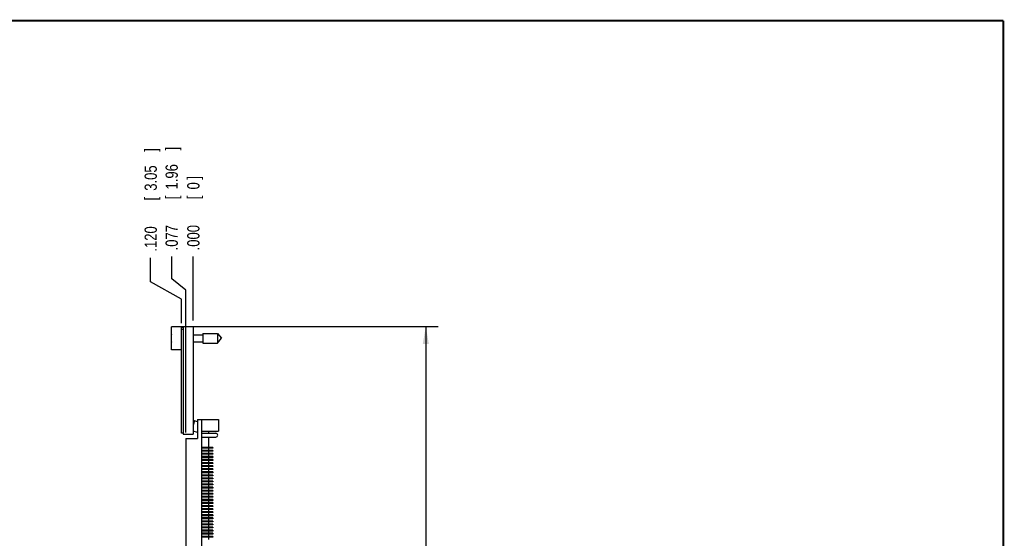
# Model space of a CAD drawing. Header units: inches. Extents: x 0.2 to 16.8, y 0.1 to 10.8.
# Tile 11 of 11: x 6.7 to 16.8, y 5.4 to 10.8. Entities that reach past the tile are written whole.
import ezdxf

# ---------------------------------------------------------------- set-up
doc = ezdxf.new("R2010")
doc.units = ezdxf.units.IN
doc.header["$LTSCALE"] = 0.935
doc.header["$MEASUREMENT"] = 0
doc.layers.get('0').update_dxf_attribs({"linetype": 'CONTINUOUS'})
doc.layers.add('DIMENSIONS', color=7, linetype='CONTINUOUS')
doc.styles.get("Standard").update_dxf_attribs({"font": 'txt', "width": 0.8})
doc.dimstyles.new('DIMSTYLE_1', dxfattribs={"dimtxt": 0.125, "dimasz": 0.18, "dimexe": 0.18, "dimexo": 0.0625, "dimgap": 0.09, "dimtad": 0, "dimtih": 1, "dimtoh": 1, "dimdec": 3, "dimzin": 4, "dimdsep": 46, "dimtxsty": 'STANDARD', "dimblk": '_FILLED', "dimblk1": '_FILLED', "dimblk2": '_FILLED', "dimcen": 0.09, "dimadec": 0, "dimazin": 0, "dimtp": 0.001, "dimtm": 0.001, "dimtfac": 1, "dimtdec": 3, "dimtofl": 0, "dimtmove": 0, "dimatfit": 3, "dimldrblk": '_FILLED', "dimfxl": 1, "dimtolj": 1, "dimtzin": 4, "dimarcsym": 0})
doc.dimstyles.new('DIMSTYLE_2', dxfattribs={"dimtxt": 0.125, "dimasz": 0.18, "dimexe": 0.18, "dimexo": 0.0625, "dimgap": 0.09, "dimtad": 0, "dimtih": 1, "dimtoh": 1, "dimdec": 3, "dimzin": 4, "dimdsep": 46, "dimtxsty": 'STANDARD', "dimblk": '_FILLED', "dimblk1": '_FILLED', "dimblk2": '_FILLED', "dimcen": 0.09, "dimadec": 0, "dimazin": 0, "dimtp": 0.001, "dimtm": 0.001, "dimtfac": 1, "dimtdec": 3, "dimtofl": 0, "dimtmove": 0, "dimatfit": 3, "dimldrblk": '_FILLED', "dimfxl": 1, "dimtolj": 1, "dimtzin": 4, "dimarcsym": 0})

# ---------------------------------------------------------------- blocks, each defined once
blk = doc.blocks.new('_FILLED')
at = {"color": 0, "linetype": 'BYBLOCK'}
blk.add_solid([(0, 0), (-1, 0.174), (-1, -0.174)], dxfattribs=at)
blk = doc.blocks.new('*D0')
at = {"layer": 'DIMENSIONS', "color": 2, "linetype": 'CONTINUOUS'}
for p, q in [((8.403, 7.62), (10.954, 7.62)), ((10.829, 7.62), (10.829, 5.352)), ((10.829, 2.555), (10.829, 5.102)), ((8.408, 2.555), (10.954, 2.555))]:
    blk.add_line(p, q, dxfattribs=at)
at = {"layer": 'DIMENSIONS', "color": 2, "linetype": 'CONTINUOUS', "xscale": 0.18, "yscale": 0.18, "zscale": 0.18}
for p, rotation in [((10.829, 7.62), 90), ((10.829, 2.555), 270)]:
    blk.add_blockref('_FILLED', p, dxfattribs=dict(at, rotation=rotation))
at = {"layer": 'DIMENSIONS', "color": 2, "linetype": 'CONTINUOUS', "width": 0.8}
for s, p in [('5.065', (10.116, 5.164)), ('[', (10.741, 5.164)), ('128.66', (10.841, 5.164)), (']', (11.441, 5.164))]:
    blk.add_text(s, height=0.125, dxfattribs=at).set_placement(p)
blk = doc.blocks.new('*D1')
at = {"layer": 'DIMENSIONS', "color": 2, "linetype": 'CONTINUOUS'}
for p, q in [((8.224, 8.11), (8.224, 8.338)), ((8.368, 7.991), (8.224, 8.11)), ((8.368, 6.532), (8.368, 7.991))]:
    blk.add_line(p, q, dxfattribs=at)
at = {"layer": 'DIMENSIONS', "color": 2, "linetype": 'CONTINUOUS', "width": 0.8}
for s, p in [(']', (8.286, 9.426)), ('1.96', (8.286, 9.026)), ('[', (8.286, 8.926)), ('.077', (8.286, 8.401))]:
    blk.add_text(s, height=0.125, rotation=90, dxfattribs=at).set_placement(p)
blk = doc.blocks.new('*D2')
at = {"layer": 'DIMENSIONS', "color": 2, "linetype": 'CONTINUOUS'}
for p, q in [((8.008, 8.077), (8.008, 8.325)), ((8.325, 7.9), (8.008, 8.077)), ((8.325, 7.653), (8.325, 7.9))]:
    blk.add_line(p, q, dxfattribs=at)
at = {"layer": 'DIMENSIONS', "color": 2, "linetype": 'CONTINUOUS', "width": 0.8}
for s, p in [(']', (8.071, 9.413)), ('3.05', (8.071, 9.013)), ('[', (8.071, 8.913)), ('.120', (8.071, 8.388))]:
    blk.add_text(s, height=0.125, rotation=90, dxfattribs=at).set_placement(p)
blk = doc.blocks.new('*D3')
at = {"layer": 'DIMENSIONS', "color": 2, "linetype": 'CONTINUOUS'}
blk.add_line((8.445, 7.683), (8.445, 8.338), dxfattribs=at)
at = {"layer": 'DIMENSIONS', "color": 2, "linetype": 'CONTINUOUS', "width": 0.8}
for s, p in [(']', (8.508, 9.126)), ('0', (8.508, 9.026)), ('[', (8.508, 8.926)), ('.000', (8.508, 8.401))]:
    blk.add_text(s, height=0.125, rotation=90, dxfattribs=at).set_placement(p)

msp = doc.modelspace()

# ---------------------------------------------------------------- linework, layer by layer
at = {"color": 7, "linetype": 'CONTINUOUS'}
for p, q in [((8.2204, 7.3798), (8.2204, 7.6168)), ((8.3404, 7.6168), (8.2204, 7.6168)), ((8.3254, 6.5253), (8.3254, 7.6103)), ((8.3404, 7.6103), (8.3254, 7.6103)), ((8.3404, 7.5903), (8.3254, 7.5903)), ((8.3404, 7.6203), (8.4454, 7.6203)), ((8.4454, 7.6203), (8.4454, 6.5153)), ((8.2204, 7.5121), (8.2183, 7.5121)), ((8.2183, 7.4845), (8.2204, 7.4845)), ((8.4454, 7.5333), (8.5441, 7.5333)), ((8.5441, 7.5475), (8.5441, 7.4491)), ((8.5441, 7.5475), (8.6922, 7.5475)), ((8.6922, 7.5475), (8.6922, 7.4491)), ((8.6922, 7.5475), (8.7335, 7.4983)), ((8.6922, 7.4491), (8.7335, 7.4983)), ((8.3254, 7.3798), (8.2204, 7.3798)), ((8.4454, 7.4633), (8.5441, 7.4633)), ((8.5441, 7.4491), (8.6922, 7.4491)), ((8.4884, 6.6648), (8.4884, 6.4696)), ((8.4884, 6.6648), (8.7034, 6.6648)), ((8.5284, 6.6648), (8.5284, 3.5968)), ((8.7034, 6.6648), (8.7034, 6.5458)), ((8.457, 6.6502), (8.4454, 6.6071)), ((8.4884, 6.6418), (8.457, 6.6502)), ((8.3404, 6.5253), (8.3254, 6.5253)), ((8.3404, 6.5153), (8.4454, 6.5153)), ((8.3684, 6.4696), (8.3684, 3.7921)), ((8.3684, 6.4696), (8.4884, 6.4696)), ((8.5284, 6.5458), (8.7034, 6.5458)), ((8.5284, 6.5248), (8.6764, 6.5248)), ((8.5284, 6.4848), (8.6764, 6.4848)), ((8.606, 6.3791), (8.606, 6.4848)), ((8.6464, 6.3791), (8.5284, 6.3791)), ((8.6464, 6.3711), (8.5284, 6.3711)), ((8.5754, 6.3791), (8.5754, 6.3711)), ((8.606, 6.3476), (8.606, 6.3711)), ((8.6464, 6.3791), (8.6464, 6.3711)), ((8.6464, 6.3476), (8.5284, 6.3476)), ((8.6464, 6.3396), (8.5284, 6.3396)), ((8.6464, 6.3161), (8.5284, 6.3161)), ((8.6464, 6.3081), (8.5284, 6.3081)), ((8.6464, 6.2846), (8.5284, 6.2846)), ((8.6464, 6.2766), (8.5284, 6.2766)), ((8.5754, 6.3476), (8.5754, 6.3396)), ((8.5754, 6.3161), (8.5754, 6.3081)), ((8.5754, 6.2846), (8.5754, 6.2766)), ((8.606, 6.3161), (8.606, 6.3396)), ((8.606, 6.2846), (8.606, 6.3081)), ((8.606, 6.2531), (8.606, 6.2766)), ((8.6464, 6.3476), (8.6464, 6.3396)), ((8.6464, 6.3161), (8.6464, 6.3081)), ((8.6464, 6.2846), (8.6464, 6.2766)), ((8.6464, 6.2531), (8.5284, 6.2531)), ((8.6464, 6.2451), (8.5284, 6.2451)), ((8.6464, 6.2216), (8.5284, 6.2216)), ((8.6464, 6.2136), (8.5284, 6.2136)), ((8.6464, 6.1901), (8.5284, 6.1901)), ((8.6464, 6.1821), (8.5284, 6.1821)), ((8.6464, 6.1586), (8.5284, 6.1586)), ((8.5754, 6.2531), (8.5754, 6.2451)), ((8.5754, 6.2216), (8.5754, 6.2136)), ((8.5754, 6.1901), (8.5754, 6.1821)), ((8.5754, 6.1586), (8.5754, 6.1506)), ((8.606, 6.2216), (8.606, 6.2451)), ((8.606, 6.1901), (8.606, 6.2136)), ((8.606, 6.1586), (8.606, 6.1821)), ((8.6464, 6.2531), (8.6464, 6.2451)), ((8.6464, 6.2216), (8.6464, 6.2136)), ((8.6464, 6.1901), (8.6464, 6.1821)), ((8.6464, 6.1586), (8.6464, 6.1506)), ((8.6464, 6.1506), (8.5284, 6.1506)), ((8.6464, 6.1271), (8.5284, 6.1271)), ((8.6464, 6.1191), (8.5284, 6.1191)), ((8.6464, 6.0956), (8.5284, 6.0956)), ((8.6464, 6.0876), (8.5284, 6.0876)), ((8.6464, 6.0641), (8.5284, 6.0641)), ((8.5754, 6.1271), (8.5754, 6.1191)), ((8.5754, 6.0956), (8.5754, 6.0876)), ((8.5754, 6.0641), (8.5754, 6.0561)), ((8.606, 6.1271), (8.606, 6.1506)), ((8.606, 6.0956), (8.606, 6.1191)), ((8.606, 6.0641), (8.606, 6.0876)), ((8.6464, 6.1271), (8.6464, 6.1191)), ((8.6464, 6.0956), (8.6464, 6.0876)), ((8.6464, 6.0641), (8.6464, 6.0561)), ((8.6464, 6.0561), (8.5284, 6.0561)), ((8.6464, 6.0326), (8.5284, 6.0326)), ((8.6464, 6.0246), (8.5284, 6.0246)), ((8.6464, 6.0011), (8.5284, 6.0011)), ((8.6464, 5.9931), (8.5284, 5.9931)), ((8.6464, 5.9696), (8.5284, 5.9696)), ((8.6464, 5.9616), (8.5284, 5.9616)), ((8.5754, 6.0326), (8.5754, 6.0246)), ((8.5754, 6.0011), (8.5754, 5.9931)), ((8.5754, 5.9696), (8.5754, 5.9616)), ((8.606, 6.0326), (8.606, 6.0561)), ((8.606, 6.0011), (8.606, 6.0246)), ((8.606, 5.9696), (8.606, 5.9931)), ((8.606, 5.9381), (8.606, 5.9616)), ((8.6464, 6.0326), (8.6464, 6.0246)), ((8.6464, 6.0011), (8.6464, 5.9931)), ((8.6464, 5.9696), (8.6464, 5.9616)), ((8.6464, 5.9381), (8.5284, 5.9381)), ((8.6464, 5.9301), (8.5284, 5.9301)), ((8.6464, 5.9066), (8.5284, 5.9066)), ((8.6464, 5.8986), (8.5284, 5.8986)), ((8.6464, 5.8751), (8.5284, 5.8751)), ((8.6464, 5.8671), (8.5284, 5.8671)), ((8.5754, 5.9381), (8.5754, 5.9301)), ((8.5754, 5.9066), (8.5754, 5.8986)), ((8.5754, 5.8751), (8.5754, 5.8671)), ((8.606, 5.9066), (8.606, 5.9301)), ((8.606, 5.8751), (8.606, 5.8986)), ((8.606, 5.8436), (8.606, 5.8671)), ((8.6464, 5.9381), (8.6464, 5.9301)), ((8.6464, 5.9066), (8.6464, 5.8986)), ((8.6464, 5.8751), (8.6464, 5.8671)), ((8.6464, 5.8436), (8.5284, 5.8436)), ((8.6464, 5.8356), (8.5284, 5.8356)), ((8.6464, 5.8121), (8.5284, 5.8121)), ((8.6464, 5.8041), (8.5284, 5.8041)), ((8.6464, 5.7806), (8.5284, 5.7806)), ((8.6464, 5.7726), (8.5284, 5.7726)), ((8.5754, 5.8436), (8.5754, 5.8356)), ((8.5754, 5.8121), (8.5754, 5.8041)), ((8.5754, 5.7806), (8.5754, 5.7726)), ((8.606, 5.8121), (8.606, 5.8356)), ((8.606, 5.7806), (8.606, 5.8041)), ((8.606, 5.7491), (8.606, 5.7726)), ((8.6464, 5.8436), (8.6464, 5.8356)), ((8.6464, 5.8121), (8.6464, 5.8041)), ((8.6464, 5.7806), (8.6464, 5.7726)), ((8.6464, 5.7491), (8.5284, 5.7491)), ((8.6464, 5.7411), (8.5284, 5.7411)), ((8.6464, 5.7176), (8.5284, 5.7176)), ((8.6464, 5.7096), (8.5284, 5.7096)), ((8.6464, 5.6861), (8.5284, 5.6861)), ((8.6464, 5.6781), (8.5284, 5.6781)), ((8.6464, 5.6546), (8.5284, 5.6546)), ((8.5754, 5.7491), (8.5754, 5.7411)), ((8.5754, 5.7176), (8.5754, 5.7096)), ((8.5754, 5.6861), (8.5754, 5.6781)), ((8.5754, 5.6546), (8.5754, 5.6466)), ((8.606, 5.7176), (8.606, 5.7411)), ((8.606, 5.6861), (8.606, 5.7096)), ((8.606, 5.6546), (8.606, 5.6781)), ((8.6464, 5.7491), (8.6464, 5.7411)), ((8.6464, 5.7176), (8.6464, 5.7096)), ((8.6464, 5.6861), (8.6464, 5.6781)), ((8.6464, 5.6546), (8.6464, 5.6466)), ((8.6464, 5.6466), (8.5284, 5.6466)), ((8.6464, 5.6231), (8.5284, 5.6231)), ((8.6464, 5.6151), (8.5284, 5.6151)), ((8.6464, 5.5916), (8.5284, 5.5916)), ((8.6464, 5.5836), (8.5284, 5.5836)), ((8.6464, 5.5601), (8.5284, 5.5601)), ((8.5754, 5.6231), (8.5754, 5.6151)), ((8.5754, 5.5916), (8.5754, 5.5836)), ((8.5754, 5.5601), (8.5754, 5.5521)), ((8.606, 5.6231), (8.606, 5.6466)), ((8.606, 5.5916), (8.606, 5.6151)), ((8.606, 5.5601), (8.606, 5.5836)), ((8.6464, 5.6231), (8.6464, 5.6151)), ((8.6464, 5.5916), (8.6464, 5.5836)), ((8.6464, 5.5601), (8.6464, 5.5521)), ((8.6464, 5.5521), (8.5284, 5.5521)), ((8.6464, 5.5286), (8.5284, 5.5286)), ((8.6464, 5.5206), (8.5284, 5.5206)), ((8.6464, 5.4971), (8.5284, 5.4971)), ((8.6464, 5.4891), (8.5284, 5.4891)), ((8.6464, 5.4656), (8.5284, 5.4656)), ((8.6464, 5.4576), (8.5284, 5.4576)), ((8.5754, 5.5286), (8.5754, 5.5206)), ((8.5754, 5.4971), (8.5754, 5.4891)), ((8.5754, 5.4656), (8.5754, 5.4576)), ((8.606, 5.5286), (8.606, 5.5521)), ((8.606, 5.4971), (8.606, 5.5206)), ((8.606, 5.4656), (8.606, 5.4891)), ((8.606, 5.4341), (8.606, 5.4576)), ((8.6464, 5.5286), (8.6464, 5.5206)), ((8.6464, 5.4971), (8.6464, 5.4891)), ((8.6464, 5.4656), (8.6464, 5.4576))]:
    msp.add_line(p, q, dxfattribs=at)
at = {"color": 3, "linetype": 'CONTINUOUS'}
for p, q in [((8.3404, 7.6203), (8.3404, 6.5153)), ((8.4884, 6.5331), (8.4454, 6.5446))]:
    msp.add_line(p, q, dxfattribs=at)
at = {"color": 7, "linetype": 'CONTINUOUS', "const_width": 0.02}
for points in [[(16.75, 10.7586), (0.25, 10.7586)], [(16.75, 0.2586), (16.75, 10.7586)]]:
    msp.add_lwpolyline(points, dxfattribs=at)
at = {"color": 7, "linetype": 'CONTINUOUS'}
for centre, radius, start, end in [((8.5307, 7.4983), 0.3127, 172.94319, 177.47432), ((8.5307, 7.4983), 0.3127, 182.52568, 187.0613), ((8.461, 6.6653), 0.0156, 180, 255), ((8.4854, 6.5178), 0.1206, 3.39848, 13.48289), ((8.6764, 6.5048), 0.02, 270, 90)]:
    msp.add_arc(centre, radius, start, end, dxfattribs=at)

# ---------------------------------------------------------------- dimensions: what is measured, and where the dimension line sits
at = {"layer": 'DIMENSIONS', "color": 2, "linetype": 'CONTINUOUS'}
for feature_location, offset, dtype, origin, picture, middle in [((8.3254136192, 7.6528066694), (-0.3170103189, 0.6725994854), 0, (8.4454136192, 7.6203066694), '*D2', (8.0084033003, 8.9504061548)), ((8.3684, 6.5321), (-0.1445, 1.806), 0, (8.4454, 7.6203), '*D1', (8.2239, 8.9631)), ((8.4454136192, 7.6828066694), (0, 0.6552748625), 1, (8.4454136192, 7.6203066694), '*D3', (8.4454136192, 8.8130815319))]:
    dim = msp.add_ordinate_dim(feature_location=feature_location, offset=offset, dtype=dtype, origin=origin, dimstyle='DIMSTYLE_2', dxfattribs=at)
    dim.commit()
    dim.dimension.update_dxf_attribs({"geometry": picture, "text_midpoint": middle})
dim = msp.add_linear_dim(base=(10.8287, 2.555), p1=(8.4029, 7.6203), p2=(8.4079, 2.555), angle=270, dimstyle='DIMSTYLE_1', dxfattribs=at)
dim.commit()
dim.dimension.update_dxf_attribs({"geometry": '*D0', "text_midpoint": (10.8287, 5.2265), "dimtype": 160})

doc.saveas('drawing.dxf')
